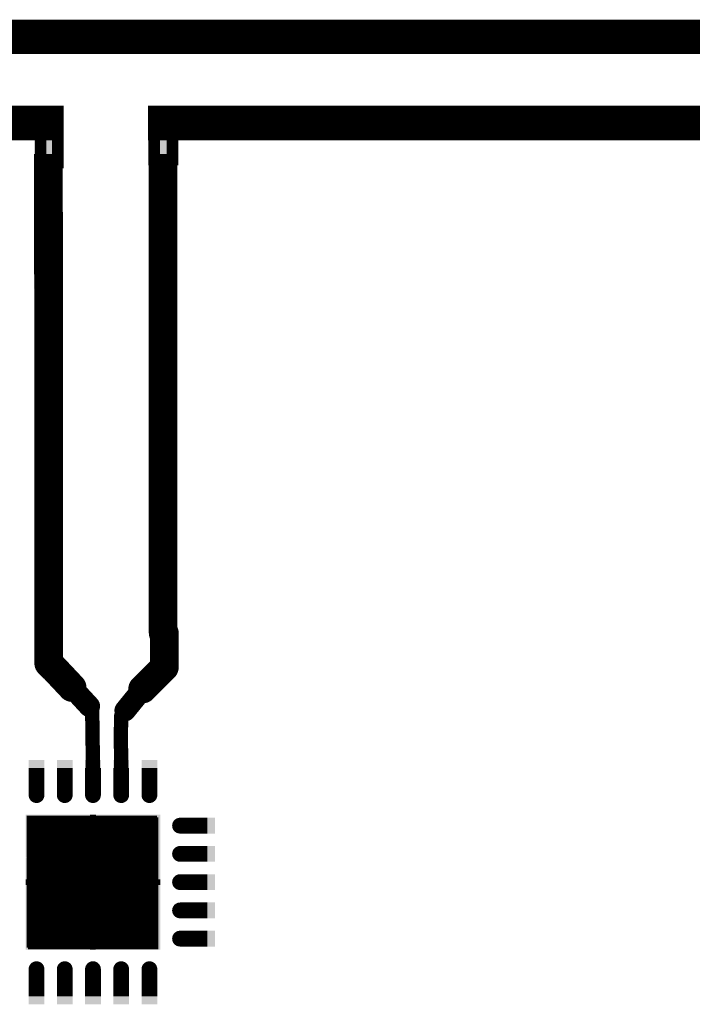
# Model space of a CAD drawing. Extents: x 1892 to 3650, y 2394 to 3081.
# Tile 3 of 4: x 2711 to 3181, y 2394 to 3080. Entities that reach past the tile are written whole.
import ezdxf

# ---------------------------------------------------------------- set-up
doc = ezdxf.new("R2010")
doc.units = 0
doc.header["$LTSCALE"] = 25
doc.layers.get('0').update_dxf_attribs({"linetype": 'CONTINUOUS'})

# ---------------------------------------------------------------- blocks, each defined once
blk = doc.blocks.new('DISC')
at = {"color": 0, "const_width": 0.5}
blk.add_lwpolyline([(0, 0.25, 1), (0, -0.25, 1)], format="xyb", close=True, dxfattribs=at)
blk = doc.blocks.new('SQUARE')
at = {"color": 0}
blk.add_solid([(-0.5, -0.5), (0.5, -0.5), (-0.5, 0.5), (0.5, 0.5)], dxfattribs=at)

msp = doc.modelspace()

# ---------------------------------------------------------------- linework, layer by layer
at = {"color": 5, "const_width": 1}
for points in [[(1912.76, 3080), (2721.5, 3080), (2721.5, 3057), (1912.76, 3057), (1912.76, 3080)], [(1912.76, 3079.5), (2721.5, 3079.5)], [(1912.76, 3078.5), (2721.5, 3078.5)], [(1912.76, 3077.5), (2721.5, 3077.5)], [(1912.76, 3076.5), (2721.5, 3076.5)], [(1912.76, 3075.5), (2721.5, 3075.5)], [(1912.76, 3074.5), (2721.5, 3074.5)], [(2721.5, 3080), (2821.5, 3080), (2821.5, 3057), (2721.5, 3057), (2721.5, 3080)], [(2721.5, 3079.5), (2821.5, 3079.5)], [(2721.5, 3078.5), (2821.5, 3078.5)], [(2721.5, 3077.5), (2821.5, 3077.5)], [(2721.5, 3076.5), (2821.5, 3076.5)], [(2721.5, 3075.5), (2821.5, 3075.5)], [(2721.5, 3074.5), (2821.5, 3074.5)], [(2821.5, 3057), (3629.295, 3057), (3629.295, 3080), (2821.5, 3080), (2821.5, 3057)], [(2821.5, 3079.5), (3629.295, 3079.5)], [(2821.5, 3078.5), (3629.295, 3078.5)], [(2821.5, 3077.5), (3629.295, 3077.5)], [(2821.5, 3076.5), (3629.295, 3076.5)], [(2821.5, 3075.5), (3629.295, 3075.5)], [(2821.5, 3074.5), (3629.295, 3074.5)], [(1912.76, 3073.5), (2721.5, 3073.5)], [(1912.76, 3072.5), (2721.5, 3072.5)], [(1912.76, 3071.5), (2721.5, 3071.5)], [(1912.76, 3070.5), (2721.5, 3070.5)], [(1912.76, 3069.5), (2721.5, 3069.5)], [(1912.76, 3068.5), (2721.5, 3068.5)], [(1912.76, 3067.5), (2721.5, 3067.5)], [(2721.5, 3073.5), (2821.5, 3073.5)], [(2721.5, 3072.5), (2821.5, 3072.5)], [(2721.5, 3071.5), (2821.5, 3071.5)], [(2721.5, 3070.5), (2821.5, 3070.5)], [(2721.5, 3069.5), (2821.5, 3069.5)], [(2721.5, 3068.5), (2821.5, 3068.5)], [(2721.5, 3067.5), (2821.5, 3067.5)], [(2821.5, 3073.5), (3629.295, 3073.5)], [(2821.5, 3072.5), (3629.295, 3072.5)], [(2821.5, 3071.5), (3629.295, 3071.5)], [(2821.5, 3070.5), (3629.295, 3070.5)], [(2821.5, 3069.5), (3629.295, 3069.5)], [(2821.5, 3068.5), (3629.295, 3068.5)], [(2821.5, 3067.5), (3629.295, 3067.5)], [(1912.76, 3066.5), (2721.5, 3066.5)], [(1912.76, 3065.5), (2721.5, 3065.5)], [(1912.76, 3064.5), (2721.5, 3064.5)], [(1912.76, 3063.5), (2721.5, 3063.5)], [(1912.76, 3062.5), (2721.5, 3062.5)], [(1912.76, 3061.5), (2721.5, 3061.5)], [(1912.76, 3060.5), (2721.5, 3060.5)], [(2721.5, 3066.5), (2821.5, 3066.5)], [(2721.5, 3065.5), (2821.5, 3065.5)], [(2721.5, 3064.5), (2821.5, 3064.5)], [(2721.5, 3063.5), (2821.5, 3063.5)], [(2721.5, 3062.5), (2821.5, 3062.5)], [(2721.5, 3061.5), (2821.5, 3061.5)], [(2721.5, 3060.5), (2821.5, 3060.5)], [(2821.5, 3066.5), (3629.295, 3066.5)], [(2821.5, 3065.5), (3629.295, 3065.5)], [(2821.5, 3064.5), (3629.295, 3064.5)], [(2821.5, 3063.5), (3629.295, 3063.5)], [(2821.5, 3062.5), (3629.295, 3062.5)], [(2821.5, 3061.5), (3629.295, 3061.5)], [(2821.5, 3060.5), (3629.295, 3060.5)], [(1912.76, 3059.5), (2721.5, 3059.5)], [(1912.76, 3058.5), (2721.5, 3058.5)], [(1912.76, 3057.5), (2721.5, 3057.5)], [(2721.5, 3059.5), (2821.5, 3059.5)], [(2721.5, 3058.5), (2821.5, 3058.5)], [(2721.5, 3057.5), (2821.5, 3057.5)], [(2821.5, 3059.5), (3629.295, 3059.5)], [(2821.5, 3058.5), (3629.295, 3058.5)], [(2821.5, 3057.5), (3629.295, 3057.5)], [(2721.5, 2997), (1912.76, 2997), (1912.76, 3020), (2721.5, 3020), (2721.5, 2997)], [(1912.76, 3019.5), (2721.5, 3019.5)], [(2741.5, 2997), (2721.5, 2997), (2721.5, 3020), (2741.5, 3020), (2741.5, 2997)], [(2721.5, 3019.5), (2741.5, 3019.5)], [(2821.5, 2997), (2801.5, 2997), (2801.5, 3020), (2821.5, 3020), (2821.5, 2997)], [(2801.5, 3019.5), (2821.5, 3019.5)], [(2821.5, 2997), (3629.295, 2997), (3629.295, 3020), (2821.5, 3020), (2821.5, 2997)], [(2821.5, 3019.5), (3629.295, 3019.5)], [(1912.76, 3018.5), (2721.5, 3018.5)], [(1912.76, 3017.5), (2721.5, 3017.5)], [(1912.76, 3016.5), (2721.5, 3016.5)], [(1912.76, 3015.5), (2721.5, 3015.5)], [(1912.76, 3014.5), (2721.5, 3014.5)], [(1912.76, 3013.5), (2721.5, 3013.5)], [(1912.76, 3012.5), (2721.5, 3012.5)], [(2721.5, 3018.5), (2741.5, 3018.5)], [(2721.5, 3017.5), (2741.5, 3017.5)], [(2721.5, 3016.5), (2741.5, 3016.5)], [(2721.5, 3015.5), (2741.5, 3015.5)], [(2721.5, 3014.5), (2741.5, 3014.5)], [(2721.5, 3013.5), (2741.5, 3013.5)], [(2721.5, 3012.5), (2741.5, 3012.5)], [(2801.5, 3018.5), (2821.5, 3018.5)], [(2801.5, 3017.5), (2821.5, 3017.5)], [(2801.5, 3016.5), (2821.5, 3016.5)], [(2801.5, 3015.5), (2821.5, 3015.5)], [(2801.5, 3014.5), (2821.5, 3014.5)], [(2801.5, 3013.5), (2821.5, 3013.5)], [(2801.5, 3012.5), (2821.5, 3012.5)], [(2821.5, 3018.5), (3629.295, 3018.5)], [(2821.5, 3017.5), (3629.295, 3017.5)], [(2821.5, 3016.5), (3629.295, 3016.5)], [(2821.5, 3015.5), (3629.295, 3015.5)], [(2821.5, 3014.5), (3629.295, 3014.5)], [(2821.5, 3013.5), (3629.295, 3013.5)], [(2821.5, 3012.5), (3629.295, 3012.5)], [(1912.76, 3011.5), (2721.5, 3011.5)], [(1912.76, 3010.5), (2721.5, 3010.5)], [(1912.76, 3009.5), (2721.5, 3009.5)], [(1912.76, 3008.5), (2721.5, 3008.5)], [(1912.76, 3007.5), (2721.5, 3007.5)], [(1912.76, 3006.5), (2721.5, 3006.5)], [(1912.76, 3005.5), (2721.5, 3005.5)], [(2721.5, 3011.5), (2741.5, 3011.5)], [(2721.5, 3010.5), (2741.5, 3010.5)], [(2721.5, 3009.5), (2741.5, 3009.5)], [(2721.5, 3008.5), (2741.5, 3008.5)], [(2721.5, 3007.5), (2741.5, 3007.5)], [(2721.5, 3006.5), (2741.5, 3006.5)], [(2721.5, 3005.5), (2741.5, 3005.5)], [(2801.5, 3011.5), (2821.5, 3011.5)], [(2801.5, 3010.5), (2821.5, 3010.5)], [(2801.5, 3009.5), (2821.5, 3009.5)], [(2801.5, 3008.5), (2821.5, 3008.5)], [(2801.5, 3007.5), (2821.5, 3007.5)], [(2801.5, 3006.5), (2821.5, 3006.5)], [(2801.5, 3005.5), (2821.5, 3005.5)], [(2821.5, 3011.5), (3629.295, 3011.5)], [(2821.5, 3010.5), (3629.295, 3010.5)], [(2821.5, 3009.5), (3629.295, 3009.5)], [(2821.5, 3008.5), (3629.295, 3008.5)], [(2821.5, 3007.5), (3629.295, 3007.5)], [(2821.5, 3006.5), (3629.295, 3006.5)], [(2821.5, 3005.5), (3629.295, 3005.5)], [(1912.76, 3004.5), (2721.5, 3004.5)], [(1912.76, 3003.5), (2721.5, 3003.5)], [(1912.76, 3002.5), (2721.5, 3002.5)], [(1912.76, 3001.5), (2721.5, 3001.5)], [(1912.76, 3000.5), (2721.5, 3000.5)], [(1912.76, 2999.5), (2721.5, 2999.5)], [(1912.76, 2998.5), (2721.5, 2998.5)], [(2721.5, 3004.5), (2741.5, 3004.5)], [(2721.5, 3003.5), (2741.5, 3003.5)], [(2721.5, 3002.5), (2741.5, 3002.5)], [(2721.5, 3001.5), (2741.5, 3001.5)], [(2721.5, 3000.5), (2741.5, 3000.5)], [(2721.5, 2999.5), (2741.5, 2999.5)], [(2721.5, 2998.5), (2741.5, 2998.5)], [(2801.5, 3004.5), (2821.5, 3004.5)], [(2801.5, 3003.5), (2821.5, 3003.5)], [(2801.5, 3002.5), (2821.5, 3002.5)], [(2801.5, 3001.5), (2821.5, 3001.5)], [(2801.5, 3000.5), (2821.5, 3000.5)], [(2801.5, 2999.5), (2821.5, 2999.5)], [(2801.5, 2998.5), (2821.5, 2998.5)], [(2821.5, 3004.5), (3629.295, 3004.5)], [(2821.5, 3003.5), (3629.295, 3003.5)], [(2821.5, 3002.5), (3629.295, 3002.5)], [(2821.5, 3001.5), (3629.295, 3001.5)], [(2821.5, 3000.5), (3629.295, 3000.5)], [(2821.5, 2999.5), (3629.295, 2999.5)], [(2821.5, 2998.5), (3629.295, 2998.5)], [(1912.76, 2997.5), (2721.5, 2997.5)], [(2721.5, 2997.5), (2741.5, 2997.5)], [(2801.5, 2997.5), (2821.5, 2997.5)], [(2821.5, 2997.5), (3629.295, 2997.5)], [(2806.717, 2435.142), (2806.717, 2525.142), (2716.717, 2525.142), (2716.717, 2435.142), (2806.717, 2435.142)], [(2716.717, 2524.642), (2806.717, 2524.642)], [(2806.717, 2434.142), (2806.717, 2524.142), (2716.717, 2524.142), (2716.717, 2434.142), (2806.717, 2434.142)], [(2716.717, 2523.642), (2806.717, 2523.642)], [(2716.717, 2523.642), (2806.717, 2523.642)], [(2716.717, 2522.642), (2806.717, 2522.642)], [(2716.717, 2522.642), (2806.717, 2522.642)], [(2716.717, 2521.642), (2806.717, 2521.642)], [(2716.717, 2521.642), (2806.717, 2521.642)], [(2716.717, 2520.642), (2806.717, 2520.642)], [(2716.717, 2520.642), (2806.717, 2520.642)], [(2716.717, 2519.642), (2806.717, 2519.642)], [(2716.717, 2519.642), (2806.717, 2519.642)], [(2716.717, 2518.642), (2806.717, 2518.642)], [(2716.717, 2518.642), (2806.717, 2518.642)], [(2807.717, 2434.142), (2807.717, 2524.142), (2717.717, 2524.142), (2717.717, 2434.142), (2807.717, 2434.142)], [(2807.717, 2434.142), (2807.717, 2524.142), (2717.717, 2524.142), (2717.717, 2434.142), (2807.717, 2434.142)], [(2807.717, 2434.142), (2807.717, 2524.142), (2717.717, 2524.142), (2717.717, 2434.142), (2807.717, 2434.142)], [(2807.717, 2434.142), (2807.717, 2524.142), (2717.717, 2524.142), (2717.717, 2434.142), (2807.717, 2434.142)], [(2807.717, 2434.142), (2807.717, 2524.142), (2717.717, 2524.142), (2717.717, 2434.142), (2807.717, 2434.142)], [(2717.717, 2523.642), (2807.717, 2523.642)], [(2717.717, 2523.642), (2807.717, 2523.642)], [(2717.717, 2523.642), (2807.717, 2523.642)], [(2717.717, 2523.642), (2807.717, 2523.642)], [(2717.717, 2523.642), (2807.717, 2523.642)], [(2807.717, 2433.142), (2807.717, 2523.142), (2717.717, 2523.142), (2717.717, 2433.142), (2807.717, 2433.142)], [(2717.717, 2522.642), (2807.717, 2522.642)], [(2717.717, 2522.642), (2807.717, 2522.642)], [(2717.717, 2522.642), (2807.717, 2522.642)], [(2717.717, 2522.642), (2807.717, 2522.642)], [(2717.717, 2522.642), (2807.717, 2522.642)], [(2717.717, 2522.642), (2807.717, 2522.642)], [(2717.717, 2521.642), (2807.717, 2521.642)], [(2717.717, 2521.642), (2807.717, 2521.642)], [(2717.717, 2521.642), (2807.717, 2521.642)], [(2717.717, 2521.642), (2807.717, 2521.642)], [(2717.717, 2521.642), (2807.717, 2521.642)], [(2717.717, 2521.642), (2807.717, 2521.642)], [(2717.717, 2520.642), (2807.717, 2520.642)], [(2717.717, 2520.642), (2807.717, 2520.642)], [(2717.717, 2520.642), (2807.717, 2520.642)], [(2717.717, 2520.642), (2807.717, 2520.642)], [(2717.717, 2520.642), (2807.717, 2520.642)], [(2717.717, 2520.642), (2807.717, 2520.642)], [(2717.717, 2519.642), (2807.717, 2519.642)], [(2717.717, 2519.642), (2807.717, 2519.642)], [(2717.717, 2519.642), (2807.717, 2519.642)], [(2717.717, 2519.642), (2807.717, 2519.642)], [(2717.717, 2519.642), (2807.717, 2519.642)], [(2717.717, 2519.642), (2807.717, 2519.642)], [(2717.717, 2518.642), (2807.717, 2518.642)], [(2717.717, 2518.642), (2807.717, 2518.642)], [(2717.717, 2518.642), (2807.717, 2518.642)], [(2717.717, 2518.642), (2807.717, 2518.642)], [(2717.717, 2518.642), (2807.717, 2518.642)], [(2717.717, 2518.642), (2807.717, 2518.642)], [(2716.717, 2517.642), (2806.717, 2517.642)], [(2716.717, 2517.642), (2806.717, 2517.642)], [(2716.717, 2516.642), (2806.717, 2516.642)], [(2716.717, 2516.642), (2806.717, 2516.642)], [(2716.717, 2515.642), (2806.717, 2515.642)], [(2716.717, 2515.642), (2806.717, 2515.642)], [(2716.717, 2514.642), (2806.717, 2514.642)], [(2716.717, 2514.642), (2806.717, 2514.642)], [(2716.717, 2513.642), (2806.717, 2513.642)], [(2716.717, 2513.642), (2806.717, 2513.642)], [(2716.717, 2512.642), (2806.717, 2512.642)], [(2716.717, 2512.642), (2806.717, 2512.642)], [(2716.717, 2511.642), (2806.717, 2511.642)], [(2716.717, 2511.642), (2806.717, 2511.642)], [(2717.717, 2517.642), (2807.717, 2517.642)], [(2717.717, 2517.642), (2807.717, 2517.642)], [(2717.717, 2517.642), (2807.717, 2517.642)], [(2717.717, 2517.642), (2807.717, 2517.642)], [(2717.717, 2517.642), (2807.717, 2517.642)], [(2717.717, 2517.642), (2807.717, 2517.642)], [(2717.717, 2516.642), (2807.717, 2516.642)], [(2717.717, 2516.642), (2807.717, 2516.642)], [(2717.717, 2516.642), (2807.717, 2516.642)], [(2717.717, 2516.642), (2807.717, 2516.642)], [(2717.717, 2516.642), (2807.717, 2516.642)], [(2717.717, 2516.642), (2807.717, 2516.642)], [(2717.717, 2515.642), (2807.717, 2515.642)], [(2717.717, 2515.642), (2807.717, 2515.642)], [(2717.717, 2515.642), (2807.717, 2515.642)], [(2717.717, 2515.642), (2807.717, 2515.642)], [(2717.717, 2515.642), (2807.717, 2515.642)], [(2717.717, 2515.642), (2807.717, 2515.642)], [(2717.717, 2514.642), (2807.717, 2514.642)], [(2717.717, 2514.642), (2807.717, 2514.642)], [(2717.717, 2514.642), (2807.717, 2514.642)], [(2717.717, 2514.642), (2807.717, 2514.642)], [(2717.717, 2514.642), (2807.717, 2514.642)], [(2717.717, 2514.642), (2807.717, 2514.642)], [(2717.717, 2513.642), (2807.717, 2513.642)], [(2717.717, 2513.642), (2807.717, 2513.642)], [(2717.717, 2513.642), (2807.717, 2513.642)], [(2717.717, 2513.642), (2807.717, 2513.642)], [(2717.717, 2513.642), (2807.717, 2513.642)], [(2717.717, 2513.642), (2807.717, 2513.642)], [(2717.717, 2512.642), (2807.717, 2512.642)], [(2717.717, 2512.642), (2807.717, 2512.642)], [(2717.717, 2512.642), (2807.717, 2512.642)], [(2717.717, 2512.642), (2807.717, 2512.642)], [(2717.717, 2512.642), (2807.717, 2512.642)], [(2717.717, 2512.642), (2807.717, 2512.642)], [(2717.717, 2511.642), (2807.717, 2511.642)], [(2717.717, 2511.642), (2807.717, 2511.642)], [(2717.717, 2511.642), (2807.717, 2511.642)], [(2717.717, 2511.642), (2807.717, 2511.642)], [(2717.717, 2511.642), (2807.717, 2511.642)], [(2717.717, 2511.642), (2807.717, 2511.642)], [(2716.717, 2510.642), (2806.717, 2510.642)], [(2716.717, 2510.642), (2806.717, 2510.642)], [(2716.717, 2509.642), (2806.717, 2509.642)], [(2716.717, 2509.642), (2806.717, 2509.642)], [(2716.717, 2508.642), (2806.717, 2508.642)], [(2716.717, 2508.642), (2806.717, 2508.642)], [(2716.717, 2507.642), (2806.717, 2507.642)], [(2716.717, 2507.642), (2806.717, 2507.642)], [(2716.717, 2506.642), (2806.717, 2506.642)], [(2716.717, 2506.642), (2806.717, 2506.642)], [(2716.717, 2505.642), (2806.717, 2505.642)], [(2716.717, 2505.642), (2806.717, 2505.642)], [(2716.717, 2504.642), (2806.717, 2504.642)], [(2716.717, 2504.642), (2806.717, 2504.642)], [(2717.717, 2510.642), (2807.717, 2510.642)], [(2717.717, 2510.642), (2807.717, 2510.642)], [(2717.717, 2510.642), (2807.717, 2510.642)], [(2717.717, 2510.642), (2807.717, 2510.642)], [(2717.717, 2510.642), (2807.717, 2510.642)], [(2717.717, 2510.642), (2807.717, 2510.642)], [(2717.717, 2509.642), (2807.717, 2509.642)], [(2717.717, 2509.642), (2807.717, 2509.642)], [(2717.717, 2509.642), (2807.717, 2509.642)], [(2717.717, 2509.642), (2807.717, 2509.642)], [(2717.717, 2509.642), (2807.717, 2509.642)], [(2717.717, 2509.642), (2807.717, 2509.642)], [(2717.717, 2508.642), (2807.717, 2508.642)], [(2717.717, 2508.642), (2807.717, 2508.642)], [(2717.717, 2508.642), (2807.717, 2508.642)], [(2717.717, 2508.642), (2807.717, 2508.642)], [(2717.717, 2508.642), (2807.717, 2508.642)], [(2717.717, 2508.642), (2807.717, 2508.642)], [(2717.717, 2507.642), (2807.717, 2507.642)], [(2717.717, 2507.642), (2807.717, 2507.642)], [(2717.717, 2507.642), (2807.717, 2507.642)], [(2717.717, 2507.642), (2807.717, 2507.642)], [(2717.717, 2507.642), (2807.717, 2507.642)], [(2717.717, 2507.642), (2807.717, 2507.642)], [(2717.717, 2506.642), (2807.717, 2506.642)], [(2717.717, 2506.642), (2807.717, 2506.642)], [(2717.717, 2506.642), (2807.717, 2506.642)], [(2717.717, 2506.642), (2807.717, 2506.642)], [(2717.717, 2506.642), (2807.717, 2506.642)], [(2717.717, 2506.642), (2807.717, 2506.642)], [(2717.717, 2505.642), (2807.717, 2505.642)], [(2717.717, 2505.642), (2807.717, 2505.642)], [(2717.717, 2505.642), (2807.717, 2505.642)], [(2717.717, 2505.642), (2807.717, 2505.642)], [(2717.717, 2505.642), (2807.717, 2505.642)], [(2717.717, 2505.642), (2807.717, 2505.642)], [(2717.717, 2504.642), (2807.717, 2504.642)], [(2717.717, 2504.642), (2807.717, 2504.642)], [(2717.717, 2504.642), (2807.717, 2504.642)], [(2717.717, 2504.642), (2807.717, 2504.642)], [(2717.717, 2504.642), (2807.717, 2504.642)], [(2717.717, 2504.642), (2807.717, 2504.642)], [(2716.717, 2503.642), (2806.717, 2503.642)], [(2716.717, 2503.642), (2806.717, 2503.642)], [(2716.717, 2502.642), (2806.717, 2502.642)], [(2716.717, 2502.642), (2806.717, 2502.642)], [(2716.717, 2501.642), (2806.717, 2501.642)], [(2716.717, 2501.642), (2806.717, 2501.642)], [(2716.717, 2500.642), (2806.717, 2500.642)], [(2716.717, 2500.642), (2806.717, 2500.642)], [(2716.717, 2499.642), (2806.717, 2499.642)], [(2716.717, 2499.642), (2806.717, 2499.642)], [(2716.717, 2498.642), (2806.717, 2498.642)], [(2716.717, 2498.642), (2806.717, 2498.642)], [(2716.717, 2497.642), (2806.717, 2497.642)], [(2716.717, 2497.642), (2806.717, 2497.642)], [(2717.717, 2503.642), (2807.717, 2503.642)], [(2717.717, 2503.642), (2807.717, 2503.642)], [(2717.717, 2503.642), (2807.717, 2503.642)], [(2717.717, 2503.642), (2807.717, 2503.642)], [(2717.717, 2503.642), (2807.717, 2503.642)], [(2717.717, 2503.642), (2807.717, 2503.642)], [(2717.717, 2502.642), (2807.717, 2502.642)], [(2717.717, 2502.642), (2807.717, 2502.642)], [(2717.717, 2502.642), (2807.717, 2502.642)], [(2717.717, 2502.642), (2807.717, 2502.642)], [(2717.717, 2502.642), (2807.717, 2502.642)], [(2717.717, 2502.642), (2807.717, 2502.642)], [(2717.717, 2501.642), (2807.717, 2501.642)], [(2717.717, 2501.642), (2807.717, 2501.642)], [(2717.717, 2501.642), (2807.717, 2501.642)], [(2717.717, 2501.642), (2807.717, 2501.642)], [(2717.717, 2501.642), (2807.717, 2501.642)], [(2717.717, 2501.642), (2807.717, 2501.642)], [(2717.717, 2500.642), (2807.717, 2500.642)], [(2717.717, 2500.642), (2807.717, 2500.642)], [(2717.717, 2500.642), (2807.717, 2500.642)], [(2717.717, 2500.642), (2807.717, 2500.642)], [(2717.717, 2500.642), (2807.717, 2500.642)], [(2717.717, 2500.642), (2807.717, 2500.642)], [(2717.717, 2499.642), (2807.717, 2499.642)], [(2717.717, 2499.642), (2807.717, 2499.642)], [(2717.717, 2499.642), (2807.717, 2499.642)], [(2717.717, 2499.642), (2807.717, 2499.642)], [(2717.717, 2499.642), (2807.717, 2499.642)], [(2717.717, 2499.642), (2807.717, 2499.642)], [(2717.717, 2498.642), (2807.717, 2498.642)], [(2717.717, 2498.642), (2807.717, 2498.642)], [(2717.717, 2498.642), (2807.717, 2498.642)], [(2717.717, 2498.642), (2807.717, 2498.642)], [(2717.717, 2498.642), (2807.717, 2498.642)], [(2717.717, 2498.642), (2807.717, 2498.642)], [(2717.717, 2497.642), (2807.717, 2497.642)], [(2717.717, 2497.642), (2807.717, 2497.642)], [(2717.717, 2497.642), (2807.717, 2497.642)], [(2717.717, 2497.642), (2807.717, 2497.642)], [(2717.717, 2497.642), (2807.717, 2497.642)], [(2717.717, 2497.642), (2807.717, 2497.642)], [(2716.717, 2496.642), (2806.717, 2496.642)], [(2716.717, 2496.642), (2806.717, 2496.642)], [(2716.717, 2495.642), (2806.717, 2495.642)], [(2716.717, 2495.642), (2806.717, 2495.642)], [(2716.717, 2494.642), (2806.717, 2494.642)], [(2716.717, 2494.642), (2806.717, 2494.642)], [(2716.717, 2493.642), (2806.717, 2493.642)], [(2716.717, 2493.642), (2806.717, 2493.642)], [(2716.717, 2492.642), (2806.717, 2492.642)], [(2716.717, 2492.642), (2806.717, 2492.642)], [(2716.717, 2491.642), (2806.717, 2491.642)], [(2716.717, 2491.642), (2806.717, 2491.642)], [(2716.717, 2490.642), (2806.717, 2490.642)], [(2716.717, 2490.642), (2806.717, 2490.642)], [(2717.717, 2496.642), (2807.717, 2496.642)], [(2717.717, 2496.642), (2807.717, 2496.642)], [(2717.717, 2496.642), (2807.717, 2496.642)], [(2717.717, 2496.642), (2807.717, 2496.642)], [(2717.717, 2496.642), (2807.717, 2496.642)], [(2717.717, 2496.642), (2807.717, 2496.642)], [(2717.717, 2495.642), (2807.717, 2495.642)], [(2717.717, 2495.642), (2807.717, 2495.642)], [(2717.717, 2495.642), (2807.717, 2495.642)], [(2717.717, 2495.642), (2807.717, 2495.642)], [(2717.717, 2495.642), (2807.717, 2495.642)], [(2717.717, 2495.642), (2807.717, 2495.642)], [(2717.717, 2494.642), (2807.717, 2494.642)], [(2717.717, 2494.642), (2807.717, 2494.642)], [(2717.717, 2494.642), (2807.717, 2494.642)], [(2717.717, 2494.642), (2807.717, 2494.642)], [(2717.717, 2494.642), (2807.717, 2494.642)], [(2717.717, 2494.642), (2807.717, 2494.642)], [(2717.717, 2493.642), (2807.717, 2493.642)], [(2717.717, 2493.642), (2807.717, 2493.642)], [(2717.717, 2493.642), (2807.717, 2493.642)], [(2717.717, 2493.642), (2807.717, 2493.642)], [(2717.717, 2493.642), (2807.717, 2493.642)], [(2717.717, 2493.642), (2807.717, 2493.642)], [(2717.717, 2492.642), (2807.717, 2492.642)], [(2717.717, 2492.642), (2807.717, 2492.642)], [(2717.717, 2492.642), (2807.717, 2492.642)], [(2717.717, 2492.642), (2807.717, 2492.642)], [(2717.717, 2492.642), (2807.717, 2492.642)], [(2717.717, 2492.642), (2807.717, 2492.642)], [(2717.717, 2491.642), (2807.717, 2491.642)], [(2717.717, 2491.642), (2807.717, 2491.642)], [(2717.717, 2491.642), (2807.717, 2491.642)], [(2717.717, 2491.642), (2807.717, 2491.642)], [(2717.717, 2491.642), (2807.717, 2491.642)], [(2717.717, 2491.642), (2807.717, 2491.642)], [(2717.717, 2490.642), (2807.717, 2490.642)], [(2717.717, 2490.642), (2807.717, 2490.642)], [(2717.717, 2490.642), (2807.717, 2490.642)], [(2717.717, 2490.642), (2807.717, 2490.642)], [(2717.717, 2490.642), (2807.717, 2490.642)], [(2717.717, 2490.642), (2807.717, 2490.642)], [(2716.717, 2489.642), (2806.717, 2489.642)], [(2716.717, 2489.642), (2806.717, 2489.642)], [(2716.717, 2488.642), (2806.717, 2488.642)], [(2716.717, 2488.642), (2806.717, 2488.642)], [(2716.717, 2487.642), (2806.717, 2487.642)], [(2716.717, 2487.642), (2806.717, 2487.642)], [(2716.717, 2486.642), (2806.717, 2486.642)], [(2716.717, 2486.642), (2806.717, 2486.642)], [(2716.717, 2485.642), (2806.717, 2485.642)], [(2716.717, 2485.642), (2806.717, 2485.642)], [(2716.717, 2484.642), (2806.717, 2484.642)], [(2716.717, 2484.642), (2806.717, 2484.642)], [(2717.717, 2489.642), (2807.717, 2489.642)], [(2717.717, 2489.642), (2807.717, 2489.642)], [(2717.717, 2489.642), (2807.717, 2489.642)], [(2717.717, 2489.642), (2807.717, 2489.642)], [(2717.717, 2489.642), (2807.717, 2489.642)], [(2717.717, 2489.642), (2807.717, 2489.642)], [(2717.717, 2488.642), (2807.717, 2488.642)], [(2717.717, 2488.642), (2807.717, 2488.642)], [(2717.717, 2488.642), (2807.717, 2488.642)], [(2717.717, 2488.642), (2807.717, 2488.642)], [(2717.717, 2488.642), (2807.717, 2488.642)], [(2717.717, 2488.642), (2807.717, 2488.642)], [(2717.717, 2487.642), (2807.717, 2487.642)], [(2717.717, 2487.642), (2807.717, 2487.642)], [(2717.717, 2487.642), (2807.717, 2487.642)], [(2717.717, 2487.642), (2807.717, 2487.642)], [(2717.717, 2487.642), (2807.717, 2487.642)], [(2717.717, 2487.642), (2807.717, 2487.642)], [(2717.717, 2486.642), (2807.717, 2486.642)], [(2717.717, 2486.642), (2807.717, 2486.642)], [(2717.717, 2486.642), (2807.717, 2486.642)], [(2717.717, 2486.642), (2807.717, 2486.642)], [(2717.717, 2486.642), (2807.717, 2486.642)], [(2717.717, 2486.642), (2807.717, 2486.642)], [(2717.717, 2485.642), (2807.717, 2485.642)], [(2717.717, 2485.642), (2807.717, 2485.642)], [(2717.717, 2485.642), (2807.717, 2485.642)], [(2717.717, 2485.642), (2807.717, 2485.642)], [(2717.717, 2485.642), (2807.717, 2485.642)], [(2717.717, 2485.642), (2807.717, 2485.642)], [(2717.717, 2484.642), (2807.717, 2484.642)], [(2717.717, 2484.642), (2807.717, 2484.642)], [(2717.717, 2484.642), (2807.717, 2484.642)], [(2717.717, 2484.642), (2807.717, 2484.642)], [(2717.717, 2484.642), (2807.717, 2484.642)], [(2717.717, 2484.642), (2807.717, 2484.642)], [(2716.717, 2483.642), (2806.717, 2483.642)], [(2716.717, 2483.642), (2806.717, 2483.642)], [(2716.717, 2482.642), (2806.717, 2482.642)], [(2716.717, 2482.642), (2806.717, 2482.642)], [(2716.717, 2481.642), (2806.717, 2481.642)], [(2716.717, 2481.642), (2806.717, 2481.642)], [(2716.717, 2480.642), (2806.717, 2480.642)], [(2716.717, 2480.642), (2806.717, 2480.642)], [(2716.717, 2479.642), (2806.717, 2479.642)], [(2716.717, 2479.642), (2806.717, 2479.642)], [(2716.717, 2478.642), (2806.717, 2478.642)], [(2716.717, 2478.642), (2806.717, 2478.642)], [(2716.717, 2477.642), (2806.717, 2477.642)], [(2716.717, 2477.642), (2806.717, 2477.642)], [(2717.717, 2483.642), (2807.717, 2483.642)], [(2717.717, 2483.642), (2807.717, 2483.642)], [(2717.717, 2483.642), (2807.717, 2483.642)], [(2717.717, 2483.642), (2807.717, 2483.642)], [(2717.717, 2483.642), (2807.717, 2483.642)], [(2717.717, 2483.642), (2807.717, 2483.642)], [(2717.717, 2482.642), (2807.717, 2482.642)], [(2717.717, 2482.642), (2807.717, 2482.642)], [(2717.717, 2482.642), (2807.717, 2482.642)], [(2717.717, 2482.642), (2807.717, 2482.642)], [(2717.717, 2482.642), (2807.717, 2482.642)], [(2717.717, 2482.642), (2807.717, 2482.642)], [(2717.717, 2481.642), (2807.717, 2481.642)], [(2717.717, 2481.642), (2807.717, 2481.642)], [(2717.717, 2481.642), (2807.717, 2481.642)], [(2717.717, 2481.642), (2807.717, 2481.642)], [(2717.717, 2481.642), (2807.717, 2481.642)], [(2717.717, 2481.642), (2807.717, 2481.642)], [(2717.717, 2480.642), (2807.717, 2480.642)], [(2717.717, 2480.642), (2807.717, 2480.642)], [(2717.717, 2480.642), (2807.717, 2480.642)], [(2717.717, 2480.642), (2807.717, 2480.642)], [(2717.717, 2480.642), (2807.717, 2480.642)], [(2717.717, 2480.642), (2807.717, 2480.642)], [(2717.717, 2479.642), (2807.717, 2479.642)], [(2717.717, 2479.642), (2807.717, 2479.642)], [(2717.717, 2479.642), (2807.717, 2479.642)], [(2717.717, 2479.642), (2807.717, 2479.642)], [(2717.717, 2479.642), (2807.717, 2479.642)], [(2717.717, 2479.642), (2807.717, 2479.642)], [(2717.717, 2478.642), (2807.717, 2478.642)], [(2717.717, 2478.642), (2807.717, 2478.642)], [(2717.717, 2478.642), (2807.717, 2478.642)], [(2717.717, 2478.642), (2807.717, 2478.642)], [(2717.717, 2478.642), (2807.717, 2478.642)], [(2717.717, 2478.642), (2807.717, 2478.642)], [(2717.717, 2477.642), (2807.717, 2477.642)], [(2717.717, 2477.642), (2807.717, 2477.642)], [(2717.717, 2477.642), (2807.717, 2477.642)], [(2717.717, 2477.642), (2807.717, 2477.642)], [(2717.717, 2477.642), (2807.717, 2477.642)], [(2717.717, 2477.642), (2807.717, 2477.642)], [(2716.717, 2476.642), (2806.717, 2476.642)], [(2716.717, 2476.642), (2806.717, 2476.642)], [(2716.717, 2475.642), (2806.717, 2475.642)], [(2716.717, 2475.642), (2806.717, 2475.642)], [(2716.717, 2474.642), (2806.717, 2474.642)], [(2716.717, 2474.642), (2806.717, 2474.642)], [(2716.717, 2473.642), (2806.717, 2473.642)], [(2716.717, 2473.642), (2806.717, 2473.642)], [(2716.717, 2472.642), (2806.717, 2472.642)], [(2716.717, 2472.642), (2806.717, 2472.642)], [(2716.717, 2471.642), (2806.717, 2471.642)], [(2716.717, 2471.642), (2806.717, 2471.642)], [(2716.717, 2470.642), (2806.717, 2470.642)], [(2716.717, 2470.642), (2806.717, 2470.642)], [(2717.717, 2476.642), (2807.717, 2476.642)], [(2717.717, 2476.642), (2807.717, 2476.642)], [(2717.717, 2476.642), (2807.717, 2476.642)], [(2717.717, 2476.642), (2807.717, 2476.642)], [(2717.717, 2476.642), (2807.717, 2476.642)], [(2717.717, 2476.642), (2807.717, 2476.642)], [(2717.717, 2475.642), (2807.717, 2475.642)], [(2717.717, 2475.642), (2807.717, 2475.642)], [(2717.717, 2475.642), (2807.717, 2475.642)], [(2717.717, 2475.642), (2807.717, 2475.642)], [(2717.717, 2475.642), (2807.717, 2475.642)], [(2717.717, 2475.642), (2807.717, 2475.642)], [(2717.717, 2474.642), (2807.717, 2474.642)], [(2717.717, 2474.642), (2807.717, 2474.642)], [(2717.717, 2474.642), (2807.717, 2474.642)], [(2717.717, 2474.642), (2807.717, 2474.642)], [(2717.717, 2474.642), (2807.717, 2474.642)], [(2717.717, 2474.642), (2807.717, 2474.642)], [(2717.717, 2473.642), (2807.717, 2473.642)], [(2717.717, 2473.642), (2807.717, 2473.642)], [(2717.717, 2473.642), (2807.717, 2473.642)], [(2717.717, 2473.642), (2807.717, 2473.642)], [(2717.717, 2473.642), (2807.717, 2473.642)], [(2717.717, 2473.642), (2807.717, 2473.642)], [(2717.717, 2472.642), (2807.717, 2472.642)], [(2717.717, 2472.642), (2807.717, 2472.642)], [(2717.717, 2472.642), (2807.717, 2472.642)], [(2717.717, 2472.642), (2807.717, 2472.642)], [(2717.717, 2472.642), (2807.717, 2472.642)], [(2717.717, 2472.642), (2807.717, 2472.642)], [(2717.717, 2471.642), (2807.717, 2471.642)], [(2717.717, 2471.642), (2807.717, 2471.642)], [(2717.717, 2471.642), (2807.717, 2471.642)], [(2717.717, 2471.642), (2807.717, 2471.642)], [(2717.717, 2471.642), (2807.717, 2471.642)], [(2717.717, 2471.642), (2807.717, 2471.642)], [(2717.717, 2470.642), (2807.717, 2470.642)], [(2717.717, 2470.642), (2807.717, 2470.642)], [(2717.717, 2470.642), (2807.717, 2470.642)], [(2717.717, 2470.642), (2807.717, 2470.642)], [(2717.717, 2470.642), (2807.717, 2470.642)], [(2717.717, 2470.642), (2807.717, 2470.642)], [(2716.717, 2469.642), (2806.717, 2469.642)], [(2716.717, 2469.642), (2806.717, 2469.642)], [(2716.717, 2468.642), (2806.717, 2468.642)], [(2716.717, 2468.642), (2806.717, 2468.642)], [(2716.717, 2467.642), (2806.717, 2467.642)], [(2716.717, 2467.642), (2806.717, 2467.642)], [(2716.717, 2466.642), (2806.717, 2466.642)], [(2716.717, 2466.642), (2806.717, 2466.642)], [(2716.717, 2465.642), (2806.717, 2465.642)], [(2716.717, 2465.642), (2806.717, 2465.642)], [(2716.717, 2464.642), (2806.717, 2464.642)], [(2716.717, 2464.642), (2806.717, 2464.642)], [(2716.717, 2463.642), (2806.717, 2463.642)], [(2716.717, 2463.642), (2806.717, 2463.642)], [(2717.717, 2469.642), (2807.717, 2469.642)], [(2717.717, 2469.642), (2807.717, 2469.642)], [(2717.717, 2469.642), (2807.717, 2469.642)], [(2717.717, 2469.642), (2807.717, 2469.642)], [(2717.717, 2469.642), (2807.717, 2469.642)], [(2717.717, 2469.642), (2807.717, 2469.642)], [(2717.717, 2468.642), (2807.717, 2468.642)], [(2717.717, 2468.642), (2807.717, 2468.642)], [(2717.717, 2468.642), (2807.717, 2468.642)], [(2717.717, 2468.642), (2807.717, 2468.642)], [(2717.717, 2468.642), (2807.717, 2468.642)], [(2717.717, 2468.642), (2807.717, 2468.642)], [(2717.717, 2467.642), (2807.717, 2467.642)], [(2717.717, 2467.642), (2807.717, 2467.642)], [(2717.717, 2467.642), (2807.717, 2467.642)], [(2717.717, 2467.642), (2807.717, 2467.642)], [(2717.717, 2467.642), (2807.717, 2467.642)], [(2717.717, 2467.642), (2807.717, 2467.642)], [(2717.717, 2466.642), (2807.717, 2466.642)], [(2717.717, 2466.642), (2807.717, 2466.642)], [(2717.717, 2466.642), (2807.717, 2466.642)], [(2717.717, 2466.642), (2807.717, 2466.642)], [(2717.717, 2466.642), (2807.717, 2466.642)], [(2717.717, 2466.642), (2807.717, 2466.642)], [(2717.717, 2465.642), (2807.717, 2465.642)], [(2717.717, 2465.642), (2807.717, 2465.642)], [(2717.717, 2465.642), (2807.717, 2465.642)], [(2717.717, 2465.642), (2807.717, 2465.642)], [(2717.717, 2465.642), (2807.717, 2465.642)], [(2717.717, 2465.642), (2807.717, 2465.642)], [(2717.717, 2464.642), (2807.717, 2464.642)], [(2717.717, 2464.642), (2807.717, 2464.642)], [(2717.717, 2464.642), (2807.717, 2464.642)], [(2717.717, 2464.642), (2807.717, 2464.642)], [(2717.717, 2464.642), (2807.717, 2464.642)], [(2717.717, 2464.642), (2807.717, 2464.642)], [(2717.717, 2463.642), (2807.717, 2463.642)], [(2717.717, 2463.642), (2807.717, 2463.642)], [(2717.717, 2463.642), (2807.717, 2463.642)], [(2717.717, 2463.642), (2807.717, 2463.642)], [(2717.717, 2463.642), (2807.717, 2463.642)], [(2717.717, 2463.642), (2807.717, 2463.642)], [(2716.717, 2462.642), (2806.717, 2462.642)], [(2716.717, 2462.642), (2806.717, 2462.642)], [(2716.717, 2461.642), (2806.717, 2461.642)], [(2716.717, 2461.642), (2806.717, 2461.642)], [(2716.717, 2460.642), (2806.717, 2460.642)], [(2716.717, 2460.642), (2806.717, 2460.642)], [(2716.717, 2459.642), (2806.717, 2459.642)], [(2716.717, 2459.642), (2806.717, 2459.642)], [(2716.717, 2458.642), (2806.717, 2458.642)], [(2716.717, 2458.642), (2806.717, 2458.642)], [(2716.717, 2457.642), (2806.717, 2457.642)], [(2716.717, 2457.642), (2806.717, 2457.642)], [(2716.717, 2456.642), (2806.717, 2456.642)], [(2716.717, 2456.642), (2806.717, 2456.642)], [(2717.717, 2462.642), (2807.717, 2462.642)], [(2717.717, 2462.642), (2807.717, 2462.642)], [(2717.717, 2462.642), (2807.717, 2462.642)], [(2717.717, 2462.642), (2807.717, 2462.642)], [(2717.717, 2462.642), (2807.717, 2462.642)], [(2717.717, 2462.642), (2807.717, 2462.642)], [(2717.717, 2461.642), (2807.717, 2461.642)], [(2717.717, 2461.642), (2807.717, 2461.642)], [(2717.717, 2461.642), (2807.717, 2461.642)], [(2717.717, 2461.642), (2807.717, 2461.642)], [(2717.717, 2461.642), (2807.717, 2461.642)], [(2717.717, 2461.642), (2807.717, 2461.642)], [(2717.717, 2460.642), (2807.717, 2460.642)], [(2717.717, 2460.642), (2807.717, 2460.642)], [(2717.717, 2460.642), (2807.717, 2460.642)], [(2717.717, 2460.642), (2807.717, 2460.642)], [(2717.717, 2460.642), (2807.717, 2460.642)], [(2717.717, 2460.642), (2807.717, 2460.642)], [(2717.717, 2459.642), (2807.717, 2459.642)], [(2717.717, 2459.642), (2807.717, 2459.642)], [(2717.717, 2459.642), (2807.717, 2459.642)], [(2717.717, 2459.642), (2807.717, 2459.642)], [(2717.717, 2459.642), (2807.717, 2459.642)], [(2717.717, 2459.642), (2807.717, 2459.642)], [(2717.717, 2458.642), (2807.717, 2458.642)], [(2717.717, 2458.642), (2807.717, 2458.642)], [(2717.717, 2458.642), (2807.717, 2458.642)], [(2717.717, 2458.642), (2807.717, 2458.642)], [(2717.717, 2458.642), (2807.717, 2458.642)], [(2717.717, 2458.642), (2807.717, 2458.642)], [(2717.717, 2457.642), (2807.717, 2457.642)], [(2717.717, 2457.642), (2807.717, 2457.642)], [(2717.717, 2457.642), (2807.717, 2457.642)], [(2717.717, 2457.642), (2807.717, 2457.642)], [(2717.717, 2457.642), (2807.717, 2457.642)], [(2717.717, 2457.642), (2807.717, 2457.642)], [(2717.717, 2456.642), (2807.717, 2456.642)], [(2717.717, 2456.642), (2807.717, 2456.642)], [(2717.717, 2456.642), (2807.717, 2456.642)], [(2717.717, 2456.642), (2807.717, 2456.642)], [(2717.717, 2456.642), (2807.717, 2456.642)], [(2717.717, 2456.642), (2807.717, 2456.642)], [(2716.717, 2455.642), (2806.717, 2455.642)], [(2716.717, 2455.642), (2806.717, 2455.642)], [(2716.717, 2454.642), (2806.717, 2454.642)], [(2716.717, 2454.642), (2806.717, 2454.642)], [(2716.717, 2453.642), (2806.717, 2453.642)], [(2716.717, 2453.642), (2806.717, 2453.642)], [(2716.717, 2452.642), (2806.717, 2452.642)], [(2716.717, 2452.642), (2806.717, 2452.642)], [(2716.717, 2451.642), (2806.717, 2451.642)], [(2716.717, 2451.642), (2806.717, 2451.642)], [(2716.717, 2450.642), (2806.717, 2450.642)], [(2716.717, 2450.642), (2806.717, 2450.642)], [(2716.717, 2449.642), (2806.717, 2449.642)], [(2716.717, 2449.642), (2806.717, 2449.642)], [(2717.717, 2455.642), (2807.717, 2455.642)], [(2717.717, 2455.642), (2807.717, 2455.642)], [(2717.717, 2455.642), (2807.717, 2455.642)], [(2717.717, 2455.642), (2807.717, 2455.642)], [(2717.717, 2455.642), (2807.717, 2455.642)], [(2717.717, 2455.642), (2807.717, 2455.642)], [(2717.717, 2454.642), (2807.717, 2454.642)], [(2717.717, 2454.642), (2807.717, 2454.642)], [(2717.717, 2454.642), (2807.717, 2454.642)], [(2717.717, 2454.642), (2807.717, 2454.642)], [(2717.717, 2454.642), (2807.717, 2454.642)], [(2717.717, 2454.642), (2807.717, 2454.642)], [(2717.717, 2453.642), (2807.717, 2453.642)], [(2717.717, 2453.642), (2807.717, 2453.642)], [(2717.717, 2453.642), (2807.717, 2453.642)], [(2717.717, 2453.642), (2807.717, 2453.642)], [(2717.717, 2453.642), (2807.717, 2453.642)], [(2717.717, 2453.642), (2807.717, 2453.642)], [(2717.717, 2452.642), (2807.717, 2452.642)], [(2717.717, 2452.642), (2807.717, 2452.642)], [(2717.717, 2452.642), (2807.717, 2452.642)], [(2717.717, 2452.642), (2807.717, 2452.642)], [(2717.717, 2452.642), (2807.717, 2452.642)], [(2717.717, 2452.642), (2807.717, 2452.642)], [(2717.717, 2451.642), (2807.717, 2451.642)], [(2717.717, 2451.642), (2807.717, 2451.642)], [(2717.717, 2451.642), (2807.717, 2451.642)], [(2717.717, 2451.642), (2807.717, 2451.642)], [(2717.717, 2451.642), (2807.717, 2451.642)], [(2717.717, 2451.642), (2807.717, 2451.642)], [(2717.717, 2450.642), (2807.717, 2450.642)], [(2717.717, 2450.642), (2807.717, 2450.642)], [(2717.717, 2450.642), (2807.717, 2450.642)], [(2717.717, 2450.642), (2807.717, 2450.642)], [(2717.717, 2450.642), (2807.717, 2450.642)], [(2717.717, 2450.642), (2807.717, 2450.642)], [(2717.717, 2449.642), (2807.717, 2449.642)], [(2717.717, 2449.642), (2807.717, 2449.642)], [(2717.717, 2449.642), (2807.717, 2449.642)], [(2717.717, 2449.642), (2807.717, 2449.642)], [(2717.717, 2449.642), (2807.717, 2449.642)], [(2717.717, 2449.642), (2807.717, 2449.642)], [(2716.717, 2448.642), (2806.717, 2448.642)], [(2716.717, 2448.642), (2806.717, 2448.642)], [(2716.717, 2447.642), (2806.717, 2447.642)], [(2716.717, 2447.642), (2806.717, 2447.642)], [(2716.717, 2446.642), (2806.717, 2446.642)], [(2716.717, 2446.642), (2806.717, 2446.642)], [(2716.717, 2445.642), (2806.717, 2445.642)], [(2716.717, 2445.642), (2806.717, 2445.642)], [(2716.717, 2444.642), (2806.717, 2444.642)], [(2716.717, 2444.642), (2806.717, 2444.642)], [(2716.717, 2443.642), (2806.717, 2443.642)], [(2716.717, 2443.642), (2806.717, 2443.642)], [(2716.717, 2442.642), (2806.717, 2442.642)], [(2716.717, 2442.642), (2806.717, 2442.642)], [(2717.717, 2448.642), (2807.717, 2448.642)], [(2717.717, 2448.642), (2807.717, 2448.642)], [(2717.717, 2448.642), (2807.717, 2448.642)], [(2717.717, 2448.642), (2807.717, 2448.642)], [(2717.717, 2448.642), (2807.717, 2448.642)], [(2717.717, 2448.642), (2807.717, 2448.642)], [(2717.717, 2447.642), (2807.717, 2447.642)], [(2717.717, 2447.642), (2807.717, 2447.642)], [(2717.717, 2447.642), (2807.717, 2447.642)], [(2717.717, 2447.642), (2807.717, 2447.642)], [(2717.717, 2447.642), (2807.717, 2447.642)], [(2717.717, 2447.642), (2807.717, 2447.642)], [(2717.717, 2446.642), (2807.717, 2446.642)], [(2717.717, 2446.642), (2807.717, 2446.642)], [(2717.717, 2446.642), (2807.717, 2446.642)], [(2717.717, 2446.642), (2807.717, 2446.642)], [(2717.717, 2446.642), (2807.717, 2446.642)], [(2717.717, 2446.642), (2807.717, 2446.642)], [(2717.717, 2445.642), (2807.717, 2445.642)], [(2717.717, 2445.642), (2807.717, 2445.642)], [(2717.717, 2445.642), (2807.717, 2445.642)], [(2717.717, 2445.642), (2807.717, 2445.642)], [(2717.717, 2445.642), (2807.717, 2445.642)], [(2717.717, 2445.642), (2807.717, 2445.642)], [(2717.717, 2444.642), (2807.717, 2444.642)], [(2717.717, 2444.642), (2807.717, 2444.642)], [(2717.717, 2444.642), (2807.717, 2444.642)], [(2717.717, 2444.642), (2807.717, 2444.642)], [(2717.717, 2444.642), (2807.717, 2444.642)], [(2717.717, 2444.642), (2807.717, 2444.642)], [(2717.717, 2443.642), (2807.717, 2443.642)], [(2717.717, 2443.642), (2807.717, 2443.642)], [(2717.717, 2443.642), (2807.717, 2443.642)], [(2717.717, 2443.642), (2807.717, 2443.642)], [(2717.717, 2443.642), (2807.717, 2443.642)], [(2717.717, 2443.642), (2807.717, 2443.642)], [(2717.717, 2442.642), (2807.717, 2442.642)], [(2717.717, 2442.642), (2807.717, 2442.642)], [(2717.717, 2442.642), (2807.717, 2442.642)], [(2717.717, 2442.642), (2807.717, 2442.642)], [(2717.717, 2442.642), (2807.717, 2442.642)], [(2717.717, 2442.642), (2807.717, 2442.642)], [(2716.717, 2441.642), (2806.717, 2441.642)], [(2716.717, 2441.642), (2806.717, 2441.642)], [(2716.717, 2440.642), (2806.717, 2440.642)], [(2716.717, 2440.642), (2806.717, 2440.642)], [(2716.717, 2439.642), (2806.717, 2439.642)], [(2716.717, 2439.642), (2806.717, 2439.642)], [(2716.717, 2438.642), (2806.717, 2438.642)], [(2716.717, 2438.642), (2806.717, 2438.642)], [(2716.717, 2437.642), (2806.717, 2437.642)], [(2716.717, 2437.642), (2806.717, 2437.642)], [(2716.717, 2436.642), (2806.717, 2436.642)], [(2716.717, 2436.642), (2806.717, 2436.642)], [(2717.717, 2441.642), (2807.717, 2441.642)], [(2717.717, 2441.642), (2807.717, 2441.642)], [(2717.717, 2441.642), (2807.717, 2441.642)], [(2717.717, 2441.642), (2807.717, 2441.642)], [(2717.717, 2441.642), (2807.717, 2441.642)], [(2717.717, 2441.642), (2807.717, 2441.642)], [(2717.717, 2440.642), (2807.717, 2440.642)], [(2717.717, 2440.642), (2807.717, 2440.642)], [(2717.717, 2440.642), (2807.717, 2440.642)], [(2717.717, 2440.642), (2807.717, 2440.642)], [(2717.717, 2440.642), (2807.717, 2440.642)], [(2717.717, 2440.642), (2807.717, 2440.642)], [(2717.717, 2439.642), (2807.717, 2439.642)], [(2717.717, 2439.642), (2807.717, 2439.642)], [(2717.717, 2439.642), (2807.717, 2439.642)], [(2717.717, 2439.642), (2807.717, 2439.642)], [(2717.717, 2439.642), (2807.717, 2439.642)], [(2717.717, 2439.642), (2807.717, 2439.642)], [(2717.717, 2438.642), (2807.717, 2438.642)], [(2717.717, 2438.642), (2807.717, 2438.642)], [(2717.717, 2438.642), (2807.717, 2438.642)], [(2717.717, 2438.642), (2807.717, 2438.642)], [(2717.717, 2438.642), (2807.717, 2438.642)], [(2717.717, 2438.642), (2807.717, 2438.642)], [(2717.717, 2437.642), (2807.717, 2437.642)], [(2717.717, 2437.642), (2807.717, 2437.642)], [(2717.717, 2437.642), (2807.717, 2437.642)], [(2717.717, 2437.642), (2807.717, 2437.642)], [(2717.717, 2437.642), (2807.717, 2437.642)], [(2717.717, 2437.642), (2807.717, 2437.642)], [(2717.717, 2436.642), (2807.717, 2436.642)], [(2717.717, 2436.642), (2807.717, 2436.642)], [(2717.717, 2436.642), (2807.717, 2436.642)], [(2717.717, 2436.642), (2807.717, 2436.642)], [(2717.717, 2436.642), (2807.717, 2436.642)], [(2717.717, 2436.642), (2807.717, 2436.642)], [(2716.717, 2435.642), (2806.717, 2435.642)], [(2716.717, 2435.642), (2806.717, 2435.642)], [(2716.717, 2434.642), (2806.717, 2434.642)], [(2717.717, 2435.642), (2807.717, 2435.642)], [(2717.717, 2435.642), (2807.717, 2435.642)], [(2717.717, 2435.642), (2807.717, 2435.642)], [(2717.717, 2435.642), (2807.717, 2435.642)], [(2717.717, 2435.642), (2807.717, 2435.642)], [(2717.717, 2435.642), (2807.717, 2435.642)], [(2717.717, 2434.642), (2807.717, 2434.642)], [(2717.717, 2434.642), (2807.717, 2434.642)], [(2717.717, 2434.642), (2807.717, 2434.642)], [(2717.717, 2434.642), (2807.717, 2434.642)], [(2717.717, 2434.642), (2807.717, 2434.642)], [(2717.717, 2434.642), (2807.717, 2434.642)], [(2717.717, 2433.642), (2807.717, 2433.642)]]:
    msp.add_lwpolyline(points, dxfattribs=at)
at = {"color": 9, "const_width": 8}
for points in [[(2726, 3009), (2738, 3009), (2738, 2981), (2726, 2981), (2726, 3009)], [(2805, 3005), (2818, 3005), (2818, 2983), (2805.236, 2983), (2805.236, 3005)]]:
    msp.add_lwpolyline(points, dxfattribs=at)
at = {"color": 2}
for points, const_width in [([(2731.5, 2903), (2731.5, 2987)], 20), ([(2811.5, 2903), (2811.5, 2987)], 20), ([(2723.173, 2559.047), (2723.173, 2540.047)], 11), ([(2742.858, 2559.047), (2742.858, 2540.047)], 11), ([(2762.543, 2559.047), (2762.543, 2540.047)], 11), ([(2782.228, 2559.047), (2782.228, 2540.047)], 11), ([(2801.913, 2559.047), (2801.913, 2540.047)], 11), ([(2764.576, 2511.342), (2760.576, 2511.342)], 30), ([(2842.268, 2518.772), (2823.268, 2518.772)], 11), ([(2842.268, 2499.087), (2823.268, 2499.087)], 11), ([(2730.517, 2477.343), (2730.517, 2481.343)], 30), ([(2794.517, 2481.372), (2794.517, 2477.372)], 30), ([(2842.268, 2479.402), (2823.268, 2479.402)], 11), ([(2842.268, 2459.717), (2823.268, 2459.717)], 11), ([(2760.517, 2447.342), (2764.517, 2447.342)], 30), ([(2842.268, 2440.031), (2823.268, 2440.031)], 11), ([(2723.173, 2399.756), (2723.173, 2418.756)], 11), ([(2742.858, 2399.756), (2742.858, 2418.756)], 11), ([(2762.543, 2399.756), (2762.543, 2418.756)], 11), ([(2782.228, 2399.756), (2782.228, 2418.756)], 11), ([(2801.913, 2399.756), (2801.913, 2418.756)], 11)]:
    msp.add_lwpolyline(points, dxfattribs=dict(at, const_width=const_width))
at = {"color": 1}
for points, const_width in [([(2731.654, 2945), (2731.5, 2945)], 20), ([(2731.654, 2632), (2731.654, 2945)], 20), ([(2811.5, 2945), (2811.5, 2653)], 20), ([(2811.5, 2653), (2812.346, 2653)], 20), ([(2812.346, 2653), (2812.346, 2629.159)], 20), ([(2734.739, 2628.915), (2731.654, 2632)], 20), ([(2734.824, 2629), (2734.739, 2628.915)], 20), ([(2748, 2615), (2734.824, 2629)], 20), ([(2812.346, 2629.159), (2797.187, 2614)], 20), ([(2760, 2602), (2748, 2615)], 15), ([(2797.187, 2614), (2785, 2599)], 15), ([(2762, 2599), (2760, 2602)], 10), ([(2762.543, 2559.047), (2762, 2599)], 10), ([(2785, 2599), (2782.228, 2595.228)], 10), ([(2782.228, 2595.228), (2782, 2582)], 10), ([(2782, 2582), (2782.228, 2559.047)], 10)]:
    msp.add_lwpolyline(points, dxfattribs=dict(at, const_width=const_width))

# ---------------------------------------------------------------- block references
at = {"color": 2}
for name, p, xscale, yscale, rotation in [('SQUARE', (2731.5, 2987), 20, 20, 90), ('SQUARE', (2811.5, 2987), 20, 20, 90), ('SQUARE', (2731.5, 2903), 20, 20, 90), ('SQUARE', (2811.5, 2903), 20, 20, 90), ('SQUARE', (2723.173, 2559.047), 11, 11, 270), ('SQUARE', (2742.858, 2559.047), 11, 11, 270), ('SQUARE', (2762.543, 2559.047), 11, 11, 270), ('SQUARE', (2782.228, 2559.047), 11, 11, 270), ('SQUARE', (2801.913, 2559.047), 11, 11, 270), ('DISC', (2723.173, 2540.047), 11, 11, 270), ('DISC', (2742.858, 2540.047), 11, 11, 270), ('DISC', (2762.543, 2540.047), 11, 11, 270), ('DISC', (2782.228, 2540.047), 11, 11, 270), ('DISC', (2801.913, 2540.047), 11, 11, 270), ('SQUARE', (2730.517, 2511.372), 30, 30, 90), ('SQUARE', (2760.576, 2511.342), 30, 30, 180), ('SQUARE', (2764.576, 2511.342), 30, 30, 180), ('SQUARE', (2794.517, 2511.342), 30, 30, 90), ('DISC', (2823.268, 2518.772), 11, 11, 180), ('SQUARE', (2842.268, 2518.772), 11, 11, 180), ('DISC', (2823.268, 2499.087), 11, 11, 180), ('SQUARE', (2842.268, 2499.087), 11, 11, 180), ('SQUARE', (2730.517, 2481.343), 30, 30, 90), ('SQUARE', (2730.517, 2477.343), 30, 30, 90), ('SQUARE', (2762.15, 2479.402), 30, 30, 90), ('SQUARE', (2794.517, 2481.372), 30, 30, 270), ('SQUARE', (2794.517, 2477.372), 30, 30, 270), ('DISC', (2823.268, 2479.402), 11, 11, 180), ('SQUARE', (2842.268, 2479.402), 11, 11, 180), ('DISC', (2823.268, 2459.717), 11, 11, 180), ('SQUARE', (2842.268, 2459.717), 11, 11, 180), ('SQUARE', (2730.517, 2447.342), 30, 30, 90), ('SQUARE', (2794.517, 2447.342), 30, 30, 90), ('DISC', (2823.268, 2440.031), 11, 11, 180), ('SQUARE', (2842.268, 2440.031), 11, 11, 180), ('DISC', (2723.173, 2418.756), 11, 11, 90), ('DISC', (2742.858, 2418.756), 11, 11, 90), ('DISC', (2762.543, 2418.756), 11, 11, 90), ('DISC', (2782.228, 2418.756), 11, 11, 90), ('DISC', (2801.913, 2418.756), 11, 11, 90), ('SQUARE', (2723.173, 2399.756), 11, 11, 90), ('SQUARE', (2742.858, 2399.756), 11, 11, 90), ('SQUARE', (2762.543, 2399.756), 11, 11, 90), ('SQUARE', (2782.228, 2399.756), 11, 11, 90), ('SQUARE', (2801.913, 2399.756), 11, 11, 90)]:
    msp.add_blockref(name, p, dxfattribs=dict(at, xscale=xscale, yscale=yscale, rotation=rotation))
at = {"color": 1}
for p, xscale, yscale in [((2731.5, 2945), 20, 20), ((2731.654, 2945), 20, 20), ((2731.654, 2945), 20, 20), ((2811.5, 2945), 20, 20), ((2811.5, 2653), 20, 20), ((2811.5, 2653), 20, 20), ((2812.346, 2653), 20, 20), ((2812.346, 2653), 20, 20), ((2731.654, 2632), 20, 20), ((2731.654, 2632), 20, 20), ((2734.739, 2628.915), 20, 20), ((2734.739, 2628.915), 20, 20), ((2734.824, 2629), 20, 20), ((2734.824, 2629), 20, 20), ((2812.346, 2629.159), 20, 20), ((2812.346, 2629.159), 20, 20), ((2748, 2615), 20, 20), ((2748, 2615), 15, 15), ((2797.187, 2614), 20, 20), ((2797.187, 2614), 15, 15), ((2760, 2602), 15, 15), ((2760, 2602), 10, 10), ((2762, 2599), 10, 10), ((2762, 2599), 10, 10), ((2785, 2599), 15, 15), ((2785, 2599), 10, 10), ((2782.228, 2595.228), 10, 10), ((2782.228, 2595.228), 10, 10), ((2782, 2582), 10, 10), ((2782, 2582), 10, 10), ((2762.543, 2559.047), 10, 10), ((2782.228, 2559.047), 10, 10)]:
    msp.add_blockref('DISC', p, dxfattribs=dict(at, xscale=xscale, yscale=yscale))
at = {"color": 2, "xscale": 30, "yscale": 30}
for p in [(2760.517, 2447.342), (2764.517, 2447.342)]:
    msp.add_blockref('SQUARE', p, dxfattribs=at)

doc.saveas('drawing.dxf')
